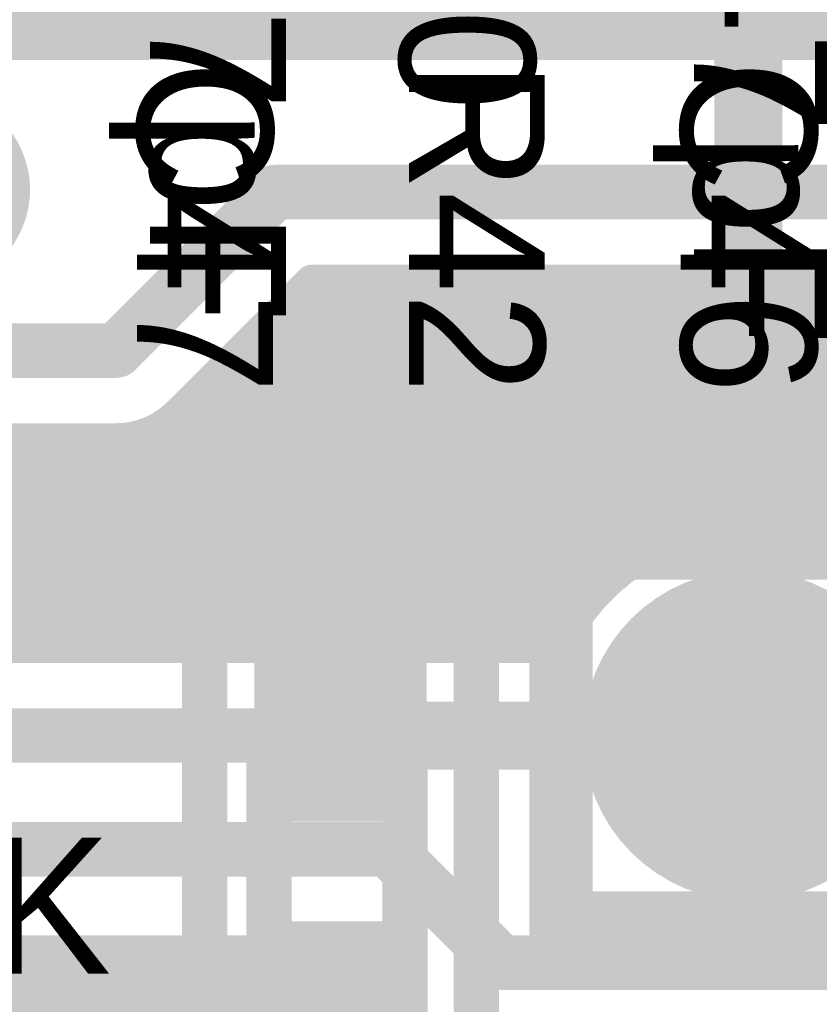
# Model space of a CAD drawing. Extents: x 7.17 to 14.1, y 4 to 11.75.
# Tile 121 of 219: x 9.72 to 9.9, y 7.8 to 8.02. Entities that reach past the tile are written whole.
import ezdxf

# ---------------------------------------------------------------- set-up
doc = ezdxf.new("R2010")
doc.units = 0
doc.layers.get('0').update_dxf_attribs({"linetype": 'CONTINUOUS'})
for name, color, linetype in [('BOTTOMLAYER', 5, 'CONTINUOUS'), ('BOTTOMSOLDER', 6, 'CONTINUOUS'), ('MECHANICAL1', 6, 'CONTINUOUS'), ('MULTILAYER', 9, 'CONTINUOUS'), ('TOPLAYER', 1, 'CONTINUOUS'), ('TOPOVERLAY', 2, 'CONTINUOUS'), ('TOPPASTE', 8, 'CONTINUOUS'), ('TOPSOLDER', 216, 'CONTINUOUS')]:
    doc.layers.add(name, color=color, linetype=linetype)

# ---------------------------------------------------------------- blocks, each defined once
blk = doc.blocks.new('TEST_POINT_PAD_3_105')
at = {"layer": 'BOTTOMSOLDER', "const_width": 0.0365}
blk.add_lwpolyline([(-0.01825, 0, 1), (0.01825, 0, 1)], format="xyb", close=True, dxfattribs=at)
at = {"layer": 'MECHANICAL1', "const_width": 0.01}
for points in [[(0, 0.03937), (-0.03937, 0.03937)], [(-0.03937, -0.03937), (-0.03937, 0.03937)], [(0.03937, 0.03937), (0, 0.03937)], [(0.03937, -0.03937), (0.03937, 0.03937)], [(0.03937, -0.03937), (-0.03937, -0.03937)]]:
    blk.add_lwpolyline(points, dxfattribs=at)
at = {"layer": 'MECHANICAL1', "const_width": 0.005}
for points in [[(-0.04187, 0.03937, 1), (-0.03687, 0.03937, 1)], [(-0.04187, 0.03937, 1), (-0.03687, 0.03937, 1)], [(-0.0025, 0.03937, 1), (0.0025, 0.03937, 1)], [(-0.0025, 0.03937, 1), (0.0025, 0.03937, 1)], [(0.03687, 0.03937, 1), (0.04187, 0.03937, 1)], [(0.03687, 0.03937, 1), (0.04187, 0.03937, 1)], [(-0.04187, -0.03937, 1), (-0.03687, -0.03937, 1)], [(-0.04187, -0.03937, 1), (-0.03687, -0.03937, 1)], [(0.03687, -0.03937, 1), (0.04187, -0.03937, 1)], [(0.03687, -0.03937, 1), (0.04187, -0.03937, 1)]]:
    blk.add_lwpolyline(points, format="xyb", close=True, dxfattribs=at)
at = {"layer": 'MULTILAYER', "const_width": 0.0325}
blk.add_lwpolyline([(-0.01625, 0, 1), (0.01625, 0, 1)], format="xyb", close=True, dxfattribs=at)
at = {"layer": 'TOPOVERLAY', "const_width": 0.01}
for points in [[(0.043307, 0.043307), (-0.043307, 0.043307)], [(-0.043307, -0.043307), (-0.043307, 0.043307)], [(0.043307, 0.03937), (0.043307, 0.043307)], [(0.043307, -0.043307), (0.043307, 0.03937)], [(0.043307, -0.043307), (-0.043307, -0.043307)]]:
    blk.add_lwpolyline(points, dxfattribs=at)
at = {"layer": 'TOPOVERLAY', "const_width": 0.005}
for points in [[(-0.045807, 0.043307, 1), (-0.040807, 0.043307, 1)], [(-0.045807, 0.043307, 1), (-0.040807, 0.043307, 1)], [(0.040807, 0.043307, 1), (0.045807, 0.043307, 1)], [(0.040807, 0.043307, 1), (0.045807, 0.043307, 1)], [(0.040807, 0.03937, 1), (0.045807, 0.03937, 1)], [(0.040807, 0.03937, 1), (0.045807, 0.03937, 1)], [(-0.045807, -0.043307, 1), (-0.040807, -0.043307, 1)], [(-0.045807, -0.043307, 1), (-0.040807, -0.043307, 1)], [(0.040807, -0.043307, 1), (0.045807, -0.043307, 1)], [(0.040807, -0.043307, 1), (0.045807, -0.043307, 1)]]:
    blk.add_lwpolyline(points, format="xyb", close=True, dxfattribs=at)
at = {"layer": 'TOPSOLDER', "const_width": 0.0365}
blk.add_lwpolyline([(-0.01825, 0, 1), (0.01825, 0, 1)], format="xyb", close=True, dxfattribs=at)
blk = doc.blocks.new('0603_106')
at = {"layer": 'MECHANICAL1', "const_width": 0.01}
for points in [[(-0.000531, 0.015748), (0.059468, 0.015748)], [(-0.000531, 0.015748), (-0.000531, -0.014252)], [(0.059468, 0.015748), (0.059468, -0.014252)], [(-0.000531, -0.014252), (0.059468, -0.014252)]]:
    blk.add_lwpolyline(points, dxfattribs=at)
at = {"layer": 'MECHANICAL1', "const_width": 0.005}
for points in [[(-0.003031, 0.015748, 1), (0.001969, 0.015748, 1)], [(-0.003031, 0.015748, 1), (0.001969, 0.015748, 1)], [(0.056968, 0.015748, 1), (0.061968, 0.015748, 1)], [(0.056968, 0.015748, 1), (0.061968, 0.015748, 1)], [(-0.003031, -0.014252, 1), (0.001969, -0.014252, 1)], [(-0.003031, -0.014252, 1), (0.001969, -0.014252, 1)], [(0.056968, -0.014252, 1), (0.061968, -0.014252, 1)], [(0.056968, -0.014252, 1), (0.061968, -0.014252, 1)]]:
    blk.add_lwpolyline(points, format="xyb", close=True, dxfattribs=at)
at = {"layer": 'TOPLAYER'}
for points in [[(-0.015, -0.015), (0.015, -0.015), (-0.015, 0.015), (0.015, 0.015)], [(0.045, -0.015), (0.075, -0.015), (0.045, 0.015), (0.075, 0.015)]]:
    blk.add_solid(points, dxfattribs=at)
at = {"layer": 'TOPOVERLAY', "const_width": 0.01}
for points in [[(-0.03, 0.03), (0.09, 0.03)], [(-0.03, 0.03), (-0.03, 0)], [(0.09, 0.03), (0.09, -0.03)], [(-0.03, 0), (-0.03, -0.03)], [(-0.03, -0.03), (0.09, -0.03)]]:
    blk.add_lwpolyline(points, dxfattribs=at)
at = {"layer": 'TOPOVERLAY', "const_width": 0.005}
for points in [[(-0.0325, 0.03, 1), (-0.0275, 0.03, 1)], [(-0.0325, 0.03, 1), (-0.0275, 0.03, 1)], [(0.0875, 0.03, 1), (0.0925, 0.03, 1)], [(0.0875, 0.03, 1), (0.0925, 0.03, 1)], [(-0.0325, 0, 1), (-0.0275, 0, 1)], [(-0.0325, 0, 1), (-0.0275, 0, 1)], [(-0.0325, -0.03, 1), (-0.0275, -0.03, 1)], [(-0.0325, -0.03, 1), (-0.0275, -0.03, 1)], [(0.0875, -0.03, 1), (0.0925, -0.03, 1)], [(0.0875, -0.03, 1), (0.0925, -0.03, 1)]]:
    blk.add_lwpolyline(points, format="xyb", close=True, dxfattribs=at)
at = {"layer": 'TOPPASTE'}
for points in [[(-0.015, -0.015), (0.015, -0.015), (-0.015, 0.015), (0.015, 0.015)], [(0.045, -0.015), (0.075, -0.015), (0.045, 0.015), (0.075, 0.015)]]:
    blk.add_solid(points, dxfattribs=at)
at = {"layer": 'TOPSOLDER'}
for points in [[(-0.019, -0.019), (0.019, -0.019), (-0.019, 0.019), (0.019, 0.019)], [(0.041, -0.019), (0.079, -0.019), (0.041, 0.019), (0.079, 0.019)]]:
    blk.add_solid(points, dxfattribs=at)

msp = doc.modelspace()

# ---------------------------------------------------------------- linework, layer by layer
at = {"layer": 'BOTTOMLAYER'}
for points, const_width in [([(9.159904, 8.015), (10.792404, 8.015)], 0.012), ([(9.742405, 7.944904), (9.777405, 7.979904)], 0.012), ([(9.777405, 7.979904), (10.182405, 7.979904)], 0.012), ([(9.711409, 7.88), (9.791313, 7.959904)], 0.008), ([(9.71848, 7.88), (9.798384, 7.959904)], 0.008), ([(9.725551, 7.88), (9.805455, 7.959904)], 0.008), ([(9.732622, 7.88), (9.812526, 7.959904)], 0.008), ([(9.739693, 7.88), (9.819597, 7.959904)], 0.008), ([(9.746764, 7.88), (9.826668, 7.959904)], 0.008), ([(9.753835, 7.88), (9.833739, 7.959904)], 0.008), ([(9.756579, 7.930794), (9.785689, 7.959904)], 0.008), ([(9.760907, 7.88), (9.84081, 7.959904)], 0.008), ([(9.767978, 7.88), (9.847882, 7.959904)], 0.008), ([(9.775049, 7.88), (9.854953, 7.959904)], 0.008), ([(9.78212, 7.88), (9.862024, 7.959904)], 0.008), ([(9.785689, 7.959904), (10.158069, 7.959904)], 0.008), ([(9.788499, 7.959904), (9.852434, 7.895969)], 0.008), ([(9.789191, 7.88), (9.869095, 7.959904)], 0.008), ([(9.79557, 7.959904), (9.856516, 7.898958)], 0.008), ([(9.796262, 7.88), (9.876166, 7.959904)], 0.008), ([(9.802641, 7.959904), (9.861006, 7.901539)], 0.008), ([(9.803333, 7.88), (9.883237, 7.959904)], 0.008), ([(9.809712, 7.959904), (9.865942, 7.903674)], 0.008), ([(9.810404, 7.88), (9.890308, 7.959904)], 0.008), ([(9.816783, 7.959904), (9.871391, 7.905296)], 0.008), ([(9.817475, 7.88), (9.897379, 7.959904)], 0.008), ([(9.823854, 7.959904), (9.87747, 7.906288)], 0.008), ([(9.824546, 7.88), (9.90445, 7.959904)], 0.008), ([(9.830925, 7.959904), (9.884396, 7.906433)], 0.008), ([(9.831618, 7.88), (9.911521, 7.959904)], 0.008), ([(9.837996, 7.959904), (9.892662, 7.905238)], 0.008), ([(9.845068, 7.959904), (9.904124, 7.900848)], 0.008), ([(9.852139, 7.959904), (9.955535, 7.856507)], 0.008), ([(9.85921, 7.959904), (9.955541, 7.863572)], 0.008), ([(9.859356, 7.900667), (9.918593, 7.959904)], 0.008), ([(9.866281, 7.959904), (9.956437, 7.869748)], 0.008), ([(9.870951, 7.905192), (9.925664, 7.959904)], 0.008), ([(9.873352, 7.959904), (9.957984, 7.875272)], 0.008), ([(9.879255, 7.906424), (9.932735, 7.959904)], 0.008), ([(9.880423, 7.959904), (9.960055, 7.880272)], 0.008), ([(9.886203, 7.906301), (9.939806, 7.959904)], 0.008), ([(9.887494, 7.959904), (9.96258, 7.884818)], 0.008), ([(9.892297, 7.905324), (9.946877, 7.959904)], 0.008), ([(9.894565, 7.959904), (9.965517, 7.888952)], 0.008), ([(9.897758, 7.903714), (9.953948, 7.959904)], 0.008), ([(9.783558, 7.957773), (9.848739, 7.892593)], 0.008), ([(9.780023, 7.954238), (9.845425, 7.888836)], 0.008), ([(9.776487, 7.950702), (9.8425, 7.88469)], 0.008), ([(9.592405, 7.944904), (9.742405, 7.944904)], 0.012), ([(9.772952, 7.947167), (9.839987, 7.880131)], 0.008), ([(9.769416, 7.943631), (9.833047, 7.88)], 0.008), ([(9.765881, 7.940095), (9.825976, 7.88)], 0.008), ([(9.762345, 7.93656), (9.818905, 7.88)], 0.008), ([(9.75881, 7.933024), (9.811834, 7.88)], 0.008), ([(9.755217, 7.929546), (9.804763, 7.88)], 0.008), ([(9.704338, 7.88), (9.751357, 7.927019)], 0.008), ([(9.750896, 7.926796), (9.797692, 7.88)], 0.008), ([(9.600689, 7.924904), (9.742405, 7.924904)], 0.008), ([(9.675006, 7.924904), (9.71991, 7.88)], 0.008), ([(9.676053, 7.88), (9.720957, 7.924904)], 0.008), ([(9.682077, 7.924904), (9.726981, 7.88)], 0.008), ([(9.683124, 7.88), (9.728028, 7.924904)], 0.008), ([(9.689148, 7.924904), (9.734052, 7.88)], 0.008), ([(9.690195, 7.88), (9.7351, 7.924904)], 0.008), ([(9.696219, 7.924904), (9.741123, 7.88)], 0.008), ([(9.697267, 7.88), (9.742171, 7.924904)], 0.008), ([(9.70329, 7.924904), (9.748194, 7.88)], 0.008), ([(9.710361, 7.924904), (9.755265, 7.88)], 0.008), ([(9.717432, 7.924904), (9.762336, 7.88)], 0.008), ([(9.724503, 7.924904), (9.769407, 7.88)], 0.008), ([(9.731574, 7.924904), (9.776478, 7.88)], 0.008), ([(9.738646, 7.924904), (9.783549, 7.88)], 0.008), ([(9.745479, 7.925142), (9.790621, 7.88)], 0.008), ([(9.838689, 7.88), (9.841237, 7.882548)], 0.008), ([(9.555785, 7.88), (9.839925, 7.88)], 0.008), ([(9.257501, 7.86), (9.881904, 7.86)], 0.012), ([(9.272405, 7.834904), (9.802405, 7.834904)], 0.012), ([(9.802405, 7.834904), (9.827405, 7.809904)], 0.012), ([(9.297405, 7.809904), (9.787405, 7.809904)], 0.012), ([(9.787405, 7.809904), (9.812405, 7.784904)], 0.012), ([(9.827405, 7.809904), (9.951808, 7.809904)], 0.012)]:
    msp.add_lwpolyline(points, dxfattribs=dict(at, const_width=const_width))
for points, const_width in [([(9.774405, 7.979904, 1), (9.780405, 7.979904, 1)], 0.006), ([(9.774405, 7.979904, 1), (9.780405, 7.979904, 1)], 0.006), ([(9.783689, 7.959904, 1), (9.787689, 7.959904, 1)], 0.004), ([(9.783689, 7.959904, 1), (9.787689, 7.959904, 1)], 0.004), ([(9.786499, 7.959904, 1), (9.790499, 7.959904, 1)], 0.004), ([(9.789313, 7.959904, 1), (9.793313, 7.959904, 1)], 0.004), ([(9.79357, 7.959904, 1), (9.79757, 7.959904, 1)], 0.004), ([(9.796384, 7.959904, 1), (9.800384, 7.959904, 1)], 0.004), ([(9.800641, 7.959904, 1), (9.804641, 7.959904, 1)], 0.004), ([(9.803455, 7.959904, 1), (9.807455, 7.959904, 1)], 0.004), ([(9.807712, 7.959904, 1), (9.811712, 7.959904, 1)], 0.004), ([(9.810526, 7.959904, 1), (9.814526, 7.959904, 1)], 0.004), ([(9.814783, 7.959904, 1), (9.818783, 7.959904, 1)], 0.004), ([(9.817597, 7.959904, 1), (9.821597, 7.959904, 1)], 0.004), ([(9.821854, 7.959904, 1), (9.825854, 7.959904, 1)], 0.004), ([(9.824668, 7.959904, 1), (9.828668, 7.959904, 1)], 0.004), ([(9.828925, 7.959904, 1), (9.832925, 7.959904, 1)], 0.004), ([(9.831739, 7.959904, 1), (9.835739, 7.959904, 1)], 0.004), ([(9.835996, 7.959904, 1), (9.839996, 7.959904, 1)], 0.004), ([(9.83881, 7.959904, 1), (9.842811, 7.959904, 1)], 0.004), ([(9.843068, 7.959904, 1), (9.847067, 7.959904, 1)], 0.004), ([(9.845882, 7.959904, 1), (9.849882, 7.959904, 1)], 0.004), ([(9.850139, 7.959904, 1), (9.854139, 7.959904, 1)], 0.004), ([(9.852953, 7.959904, 1), (9.856953, 7.959904, 1)], 0.004), ([(9.85721, 7.959904, 1), (9.86121, 7.959904, 1)], 0.004), ([(9.860024, 7.959904, 1), (9.864024, 7.959904, 1)], 0.004), ([(9.864281, 7.959904, 1), (9.868281, 7.959904, 1)], 0.004), ([(9.867095, 7.959904, 1), (9.871095, 7.959904, 1)], 0.004), ([(9.871352, 7.959904, 1), (9.875352, 7.959904, 1)], 0.004), ([(9.874166, 7.959904, 1), (9.878166, 7.959904, 1)], 0.004), ([(9.878423, 7.959904, 1), (9.882423, 7.959904, 1)], 0.004), ([(9.881237, 7.959904, 1), (9.885237, 7.959904, 1)], 0.004), ([(9.885494, 7.959904, 1), (9.889494, 7.959904, 1)], 0.004), ([(9.888308, 7.959904, 1), (9.892308, 7.959904, 1)], 0.004), ([(9.892565, 7.959904, 1), (9.896565, 7.959904, 1)], 0.004), ([(9.895379, 7.959904, 1), (9.899379, 7.959904, 1)], 0.004), ([(9.781558, 7.957773, 1), (9.785558, 7.957773, 1)], 0.004), ([(9.778023, 7.954238, 1), (9.782023, 7.954238, 1)], 0.004), ([(9.774487, 7.950702, 1), (9.778487, 7.950702, 1)], 0.004), ([(9.739405, 7.944904, 1), (9.745405, 7.944904, 1)], 0.006), ([(9.739405, 7.944904, 1), (9.745405, 7.944904, 1)], 0.006), ([(9.770952, 7.947167, 1), (9.774952, 7.947167, 1)], 0.004), ([(9.767416, 7.943631, 1), (9.771416, 7.943631, 1)], 0.004), ([(9.763881, 7.940095, 1), (9.767881, 7.940095, 1)], 0.004), ([(9.760345, 7.93656, 1), (9.764345, 7.93656, 1)], 0.004), ([(9.75681, 7.933024, 1), (9.76081, 7.933024, 1)], 0.004), ([(9.754547, 7.930762, 1), (9.758547, 7.930762, 1)], 0.004), ([(9.754579, 7.930794, 1), (9.758579, 7.930794, 1)], 0.004), ([(9.754579, 7.930794, 1), (9.758579, 7.930794, 1)], 0.004), ([(9.753217, 7.929546, 1), (9.757217, 7.929546, 1)], 0.004), ([(9.748896, 7.926796, 1), (9.752896, 7.926796, 1)], 0.004), ([(9.749357, 7.927019, 1), (9.753357, 7.927019, 1)], 0.004), ([(9.715432, 7.924904, 1), (9.719432, 7.924904, 1)], 0.004), ([(9.718957, 7.924904, 1), (9.722957, 7.924904, 1)], 0.004), ([(9.722503, 7.924904, 1), (9.726503, 7.924904, 1)], 0.004), ([(9.726028, 7.924904, 1), (9.730028, 7.924904, 1)], 0.004), ([(9.729574, 7.924904, 1), (9.733574, 7.924904, 1)], 0.004), ([(9.733099, 7.924904, 1), (9.737099, 7.924904, 1)], 0.004), ([(9.736645, 7.924904, 1), (9.740645, 7.924904, 1)], 0.004), ([(9.740171, 7.924904, 1), (9.744171, 7.924904, 1)], 0.004), ([(9.740405, 7.924904, 1), (9.744405, 7.924904, 1)], 0.004), ([(9.740405, 7.924904, 1), (9.744405, 7.924904, 1)], 0.004), ([(9.740405, 7.924904, 1), (9.744405, 7.924904, 1)], 0.004), ([(9.743479, 7.925142, 1), (9.747479, 7.925142, 1)], 0.004), ([(9.877255, 7.906424, 1), (9.881255, 7.906424, 1)], 0.004), ([(9.882396, 7.906433, 1), (9.886396, 7.906433, 1)], 0.004), ([(9.868951, 7.905192, 1), (9.872951, 7.905192, 1)], 0.004), ([(9.869391, 7.905296, 1), (9.873391, 7.905296, 1)], 0.004), ([(9.87547, 7.906288, 1), (9.87947, 7.906288, 1)], 0.004), ([(9.884203, 7.906301, 1), (9.888203, 7.906301, 1)], 0.004), ([(9.890297, 7.905324, 1), (9.894297, 7.905324, 1)], 0.004), ([(9.890662, 7.905238, 1), (9.894662, 7.905238, 1)], 0.004), ([(9.863942, 7.903674, 1), (9.867942, 7.903674, 1)], 0.004), ([(9.895758, 7.903714, 1), (9.899758, 7.903714, 1)], 0.004), ([(9.857356, 7.900667, 1), (9.861356, 7.900667, 1)], 0.004), ([(9.859006, 7.901539, 1), (9.863006, 7.901539, 1)], 0.004), ([(9.854516, 7.898958, 1), (9.858516, 7.898958, 1)], 0.004), ([(9.850434, 7.895969, 1), (9.854434, 7.895969, 1)], 0.004), ([(9.846739, 7.892593, 1), (9.850739, 7.892593, 1)], 0.004), ([(9.843425, 7.888836, 1), (9.847425, 7.888836, 1)], 0.004), ([(9.8405, 7.88469, 1), (9.8445, 7.88469, 1)], 0.004), ([(9.839237, 7.882548, 1), (9.843237, 7.882548, 1)], 0.004), ([(9.71648, 7.88, 1), (9.72048, 7.88, 1)], 0.004), ([(9.71791, 7.88, 1), (9.72191, 7.88, 1)], 0.004), ([(9.723551, 7.88, 1), (9.727551, 7.88, 1)], 0.004), ([(9.724981, 7.88, 1), (9.728981, 7.88, 1)], 0.004), ([(9.730622, 7.88, 1), (9.734622, 7.88, 1)], 0.004), ([(9.732052, 7.88, 1), (9.736052, 7.88, 1)], 0.004), ([(9.737693, 7.88, 1), (9.741693, 7.88, 1)], 0.004), ([(9.739123, 7.88, 1), (9.743123, 7.88, 1)], 0.004), ([(9.744764, 7.88, 1), (9.748764, 7.88, 1)], 0.004), ([(9.746194, 7.88, 1), (9.750194, 7.88, 1)], 0.004), ([(9.751835, 7.88, 1), (9.755835, 7.88, 1)], 0.004), ([(9.753265, 7.88, 1), (9.757265, 7.88, 1)], 0.004), ([(9.758907, 7.88, 1), (9.762906, 7.88, 1)], 0.004), ([(9.760336, 7.88, 1), (9.764336, 7.88, 1)], 0.004), ([(9.765978, 7.88, 1), (9.769978, 7.88, 1)], 0.004), ([(9.767407, 7.88, 1), (9.771407, 7.88, 1)], 0.004), ([(9.773049, 7.88, 1), (9.777049, 7.88, 1)], 0.004), ([(9.774478, 7.88, 1), (9.778478, 7.88, 1)], 0.004), ([(9.78012, 7.88, 1), (9.78412, 7.88, 1)], 0.004), ([(9.78155, 7.88, 1), (9.78555, 7.88, 1)], 0.004), ([(9.787191, 7.88, 1), (9.791191, 7.88, 1)], 0.004), ([(9.788621, 7.88, 1), (9.792621, 7.88, 1)], 0.004), ([(9.794262, 7.88, 1), (9.798262, 7.88, 1)], 0.004), ([(9.795692, 7.88, 1), (9.799692, 7.88, 1)], 0.004), ([(9.801333, 7.88, 1), (9.805333, 7.88, 1)], 0.004), ([(9.802763, 7.88, 1), (9.806763, 7.88, 1)], 0.004), ([(9.808404, 7.88, 1), (9.812404, 7.88, 1)], 0.004), ([(9.809834, 7.88, 1), (9.813834, 7.88, 1)], 0.004), ([(9.815475, 7.88, 1), (9.819475, 7.88, 1)], 0.004), ([(9.816905, 7.88, 1), (9.820905, 7.88, 1)], 0.004), ([(9.822546, 7.88, 1), (9.826546, 7.88, 1)], 0.004), ([(9.823976, 7.88, 1), (9.827976, 7.88, 1)], 0.004), ([(9.829617, 7.88, 1), (9.833618, 7.88, 1)], 0.004), ([(9.831047, 7.88, 1), (9.835047, 7.88, 1)], 0.004), ([(9.836689, 7.88, 1), (9.840689, 7.88, 1)], 0.004), ([(9.837925, 7.88, 1), (9.841925, 7.88, 1)], 0.004), ([(9.837925, 7.88, 1), (9.841925, 7.88, 1)], 0.004), ([(9.837987, 7.880131, 1), (9.841987, 7.880131, 1)], 0.004), ([(9.878904, 7.86, 1), (9.884904, 7.86, 1)], 0.006), ([(9.799405, 7.834904, 1), (9.805405, 7.834904, 1)], 0.006), ([(9.799405, 7.834904, 1), (9.805405, 7.834904, 1)], 0.006), ([(9.784405, 7.809904, 1), (9.790405, 7.809904, 1)], 0.006), ([(9.784405, 7.809904, 1), (9.790405, 7.809904, 1)], 0.006), ([(9.824405, 7.809904, 1), (9.830405, 7.809904, 1)], 0.006), ([(9.824405, 7.809904, 1), (9.830405, 7.809904, 1)], 0.006)]:
    msp.add_lwpolyline(points, format="xyb", close=True, dxfattribs=dict(at, const_width=const_width))
at = {"layer": 'BOTTOMLAYER', "const_width": 0.008}
for points in [[(9.756579, 7.930794, -0.199496), (9.742405, 7.924904)], [(9.756547, 7.930762, -0.198912), (9.742405, 7.924904)], [(9.839925, 7.88, -0.799187), (9.928404, 7.86)]]:
    msp.add_lwpolyline(points, format="xyb", dxfattribs=at)
at = {"layer": 'BOTTOMSOLDER', "const_width": 0.0215}
msp.add_lwpolyline([(9.691154, 7.980405, 1), (9.712654, 7.980405, 1)], format="xyb", close=True, dxfattribs=at)
at = {"layer": 'TOPLAYER'}
for points, const_width in [([(9.881904, 7.86), (9.881904, 8.07)], 0.015), ([(9.791904, 7.86), (9.881904, 7.86)], 0.015), ([(9.679904, 7.8), (9.791904, 7.8)], 0.03), ([(9.791904, 7.678), (9.791904, 7.8)], 0.03)]:
    msp.add_lwpolyline(points, dxfattribs=dict(at, const_width=const_width))
for points, const_width in [([(9.788154, 7.86, 1), (9.795654, 7.86, 1)], 0.0075), ([(9.878154, 7.86, 1), (9.885654, 7.86, 1)], 0.0075), ([(9.878154, 7.86, 1), (9.885654, 7.86, 1)], 0.0075), ([(9.784404, 7.8, 1), (9.799404, 7.8, 1)], 0.015), ([(9.784404, 7.8, 1), (9.799404, 7.8, 1)], 0.015)]:
    msp.add_lwpolyline(points, format="xyb", close=True, dxfattribs=dict(at, const_width=const_width))
at = {"layer": 'TOPSOLDER', "const_width": 0.0215}
msp.add_lwpolyline([(9.691154, 7.980405, 1), (9.712654, 7.980405, 1)], format="xyb", close=True, dxfattribs=at)

# ---------------------------------------------------------------- block references
for name, p, rotation in [('TEST_POINT_PAD_3_105', (9.881904, 7.86), 270), ('0603_106', (9.791904, 7.8), 90)]:
    msp.add_blockref(name, p, dxfattribs=dict(rotation=rotation))

# ---------------------------------------------------------------- texts
at = {"layer": 'MECHANICAL1'}
for s, p in [('47pF', (9.749904, 8.0425)), ('10', (9.804904, 8.0425)), ('47pF', (9.869904, 8.0375))]:
    msp.add_text(s, height=0.03, rotation=270, dxfattribs=at).set_placement(p)
msp.add_text('10K', height=0.03, dxfattribs=at).set_placement((9.669904, 7.8075))
at = {"layer": 'TOPOVERLAY'}
for s, p in [('C47', (9.747, 8.009)), ('C46', (9.867, 8.009)), ('R42', (9.807, 8.009))]:
    msp.add_text(s, height=0.03, rotation=270, dxfattribs=at).set_placement(p)

doc.saveas('drawing.dxf')
